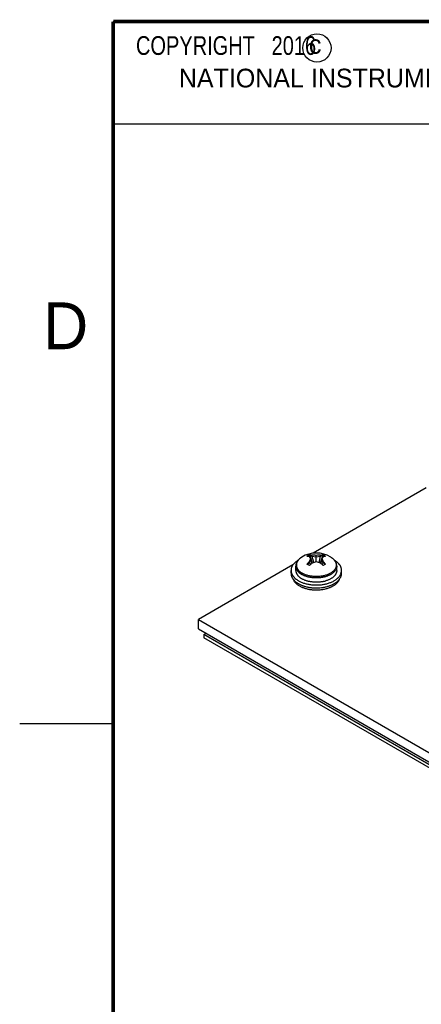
# Model space of a CAD drawing. Header units: inches. Extents: x 0 to 22, y 0 to 17.
# Tile 3 of 16: x 0 to 2.1, y 11.3 to 16.5. Entities that reach past the tile are written whole.
import ezdxf

# ---------------------------------------------------------------- set-up
doc = ezdxf.new("R2010")
doc.units = ezdxf.units.IN
doc.header["$LTSCALE"] = 1.21
doc.header["$MEASUREMENT"] = 0
doc.layers.get('0').update_dxf_attribs({"linetype": 'CONTINUOUS'})
doc.layers.add('02___PRT_ALL_AXES', color=7, linetype='CONTINUOUS')
doc.layers.add('DETAIL', color=7, linetype='CONTINUOUS')
doc.styles.get("Standard").update_dxf_attribs({"font": 'txt', "width": 0.8})
doc.styles.add('TEXTSTYLE_2', font='txt')

msp = doc.modelspace()

# ---------------------------------------------------------------- linework, layer by layer
at = {"color": 2, "linetype": 'CONTINUOUS'}
for p, q in [((0.4999, 16.5), (9.1249, 16.5)), ((0.4999, 16.5), (0.4999, 15.9531)), ((0.4999, 15.9531), (9.1249, 15.9531)), ((0, 12.75), (0.5, 12.75))]:
    msp.add_line(p, q, dxfattribs=at)
at = {"color": 7, "linetype": 'CONTINUOUS'}
for p, q in [((2.1736, 14.0091), (1.5694, 13.6602)), ((1.5362, 13.6439), (1.5364, 13.6441)), ((1.5495, 13.6099), (1.5557, 13.6231)), ((1.55, 13.6516), (1.5629, 13.6442)), ((1.5557, 13.6231), (1.5557, 13.6313)), ((1.5629, 13.6442), (1.5629, 13.6496)), ((1.5629, 13.6442), (1.5859, 13.6406)), ((1.5859, 13.6138), (1.5859, 13.6487)), ((1.5859, 13.6406), (1.6089, 13.6442)), ((1.6089, 13.6442), (1.6218, 13.6516)), ((1.6089, 13.6442), (1.6089, 13.6496)), ((1.6162, 13.6231), (1.6162, 13.6313)), ((1.6162, 13.6231), (1.6223, 13.6099)), ((1.6354, 13.6441), (1.6356, 13.6439)), ((1.6817, 13.6241), (1.6818, 13.624)), ((1.4609, 13.5975), (0.9566, 13.3064)), ((1.4509, 13.553), (1.4509, 13.5685)), ((1.4764, 13.5685), (1.4764, 13.5913)), ((1.5366, 13.6024), (1.5495, 13.6099)), ((1.5495, 13.6099), (1.5495, 13.6153)), ((1.6223, 13.6099), (1.6223, 13.6153)), ((1.6223, 13.6099), (1.6352, 13.6024)), ((1.6954, 13.5685), (1.6954, 13.5913)), ((1.7209, 13.553), (1.7209, 13.5685)), ((0.9566, 13.2558), (0.9566, 13.3064)), ((0.9566, 13.3064), (3.9476, 11.5794)), ((0.9566, 13.2558), (3.9476, 11.5288)), ((0.9849, 13.2255), (0.9849, 13.2092)), ((3.9547, 11.5108), (0.9849, 13.2255)), ((3.9547, 11.4945), (0.9849, 13.2092))]:
    msp.add_line(p, q, dxfattribs=at)
at = {"color": 7, "linetype": 'CONTINUOUS', "const_width": 0.02}
for points in [[(0.5, 16.5), (0.5, 0.5)], [(21.5, 16.5), (0.5, 16.5)]]:
    msp.add_lwpolyline(points, dxfattribs=at)
at = {"color": 2, "linetype": 'CONTINUOUS'}
msp.add_circle((1.5893, 16.359), 0.0754, dxfattribs=at)
at = {"color": 7, "linetype": 'CONTINUOUS'}
for centre, radius, start, end in [((1.5859, 13.5123), 0.1489, 58.6861, 121.3139), ((1.5301, 13.5746), 0.0696, 84.6388, 84.974), ((1.5941, 13.5591), 0.1027, 115.6819, 124.144), ((2.1447, 13.8356), 0.6229, 197.1821, 199.1348), ((1.5469, 13.5801), 0.0715, 87.4652, 87.8163), ((1.8572, 13.7253), 0.3184, 198.7263, 201.8975), ((2.1742, 13.8458), 0.6542, 199.1288, 201.3011), ((1.5681, 13.4872), 0.1625, 83.7082, 91.8236), ((2.2835, 13.7944), 0.7361, 191.7756, 194.496), ((1.6037, 13.4872), 0.1625, 88.1764, 96.2918), ((0.8883, 13.7944), 0.7361, 345.5033, 348.2244), ((0.9976, 13.8458), 0.6542, 338.6984, 340.8712), ((1.3146, 13.7253), 0.3184, 338.1025, 341.2737), ((1.0271, 13.8356), 0.6229, 340.8652, 342.8179), ((1.625, 13.5801), 0.0715, 92.1837, 92.535), ((1.5787, 13.5609), 0.1006, 59.9789, 64.362), ((1.5769, 13.5577), 0.1043, 55.8866, 59.9922), ((1.6417, 13.5747), 0.0695, 95.0258, 95.3616), ((1.6873, 13.4717), 0.1995, 139.0653, 139.2434), ((1.371, 13.3008), 0.3435, 59.9916, 61.2544), ((1.6938, 13.4584), 0.2132, 132.5917, 137.5039), ((1.3469, 13.2592), 0.3915, 58.8219, 59.9789), ((1.7196, 13.6914), 0.1887, 205.6071, 209.0834), ((1.7359, 13.4134), 0.2596, 135.7135, 135.8521), ((1.7072, 13.4506), 0.2132, 132.5917, 137.5039), ((1.6214, 13.4371), 0.1802, 101.3444, 108.9184), ((1.5505, 13.4371), 0.1802, 71.0816, 78.6556), ((1.4646, 13.4506), 0.2132, 42.4961, 47.4083), ((1.4522, 13.6914), 0.1887, 330.9164, 334.3929), ((1.4359, 13.4134), 0.2596, 44.1479, 44.2865), ((1.8102, 13.2841), 0.3627, 118.779, 121.2242), ((1.4781, 13.4584), 0.2132, 42.4961, 47.4083), ((1.4845, 13.4717), 0.1995, 40.7566, 40.9346), ((1.5687, 13.6107), 0.1454, 246.6258, 247.4431), ((1.5747, 13.6542), 0.1778, 250.9033, 252.5098), ((1.5909, 13.6647), 0.1589, 282.671, 285.7534), ((1.6033, 13.6102), 0.1449, 292.5542, 293.3744)]:
    msp.add_arc(centre, radius, start, end, dxfattribs=at)
for points, knots in [([(1.4882, 13.6223), (1.4867, 13.6214), (1.4839, 13.6196), (1.4785, 13.6158), (1.4723, 13.6108), (1.4669, 13.6054), (1.4631, 13.6009), (1.4606, 13.5975), (1.4583, 13.594), (1.4563, 13.5905), (1.4547, 13.5869), (1.4533, 13.5833), (1.4522, 13.5796), (1.4515, 13.5759), (1.451, 13.5722), (1.4509, 13.5697), (1.4509, 13.5685)], [0, 0, 0, 0, 0.074838, 0.147805, 0.288034, 0.420821, 0.484565, 0.546629, 0.607118, 0.666161, 0.723909, 0.780537, 0.836239, 0.89123, 0.945737, 1, 1, 1, 1]), ([(1.5085, 13.6394), (1.5073, 13.6387), (1.505, 13.6372), (1.5004, 13.634), (1.4962, 13.6306), (1.4924, 13.6269), (1.4897, 13.6241), (1.4873, 13.6211), (1.4851, 13.6181), (1.4831, 13.615), (1.4814, 13.6118), (1.4799, 13.6085), (1.4786, 13.6052), (1.4776, 13.6018), (1.4769, 13.5983), (1.4765, 13.5948), (1.4764, 13.5925), (1.4764, 13.5913)], [0, 0, 0, 0, 0.070475, 0.139628, 0.27388, 0.339108, 0.40315, 0.466085, 0.528004, 0.589004, 0.649199, 0.708705, 0.767644, 0.826134, 0.884263, 0.942156, 1, 1, 1, 1]), ([(1.5085, 13.6394), (1.5062, 13.638), (1.5029, 13.6358), (1.4988, 13.6326), (1.495, 13.6293), (1.4916, 13.6259), (1.4886, 13.6223), (1.4866, 13.6195), (1.4848, 13.6167), (1.4833, 13.6139), (1.482, 13.611), (1.4809, 13.6081), (1.4801, 13.6052), (1.4796, 13.6022), (1.4793, 13.5992), (1.4792, 13.5962), (1.4794, 13.5933), (1.4798, 13.5903), (1.4805, 13.5873), (1.4815, 13.5844), (1.4827, 13.5815), (1.4841, 13.5786), (1.4857, 13.5758), (1.4876, 13.5731), (1.4897, 13.5703), (1.4929, 13.5668), (1.4965, 13.5634), (1.5004, 13.5602), (1.5036, 13.5578), (1.5069, 13.5556), (1.5093, 13.5542), (1.5105, 13.5535)], [0, 0, 0, 0, 0.073543, 0.108896, 0.143296, 0.20927, 0.240924, 0.271736, 0.301761, 0.331067, 0.359735, 0.387855, 0.415529, 0.44287, 0.469996, 0.49703, 0.524098, 0.551325, 0.578832, 0.606734, 0.635138, 0.66414, 0.693826, 0.724269, 0.75553, 0.787659, 0.854635, 0.889548, 0.925417, 0.962241, 1, 1, 1, 1]), ([(1.6818, 13.624), (1.6832, 13.6224), (1.6856, 13.6191), (1.6881, 13.6148), (1.6897, 13.6113), (1.6907, 13.6086), (1.6915, 13.606), (1.6921, 13.6033), (1.6924, 13.6006), (1.6926, 13.5979), (1.6926, 13.5952), (1.6923, 13.5925), (1.6919, 13.5898), (1.6912, 13.5871), (1.6904, 13.5844), (1.6893, 13.5818), (1.688, 13.5792), (1.6861, 13.5757), (1.6831, 13.5715), (1.6788, 13.5667), (1.6739, 13.5621), (1.6682, 13.5578), (1.662, 13.5537), (1.6551, 13.5501), (1.6477, 13.5468), (1.6399, 13.5438), (1.6316, 13.5413), (1.623, 13.5392), (1.6141, 13.5376), (1.605, 13.5364), (1.5957, 13.5356), (1.5864, 13.5354), (1.5771, 13.5356), (1.5678, 13.5363), (1.5586, 13.5374), (1.5497, 13.539), (1.5411, 13.5411), (1.5328, 13.5435), (1.5249, 13.5464), (1.5174, 13.5497), (1.5127, 13.5522), (1.5105, 13.5535)], [0, 0, 0, 0, 0.025561, 0.049961, 0.061794, 0.073419, 0.084869, 0.096182, 0.107397, 0.118557, 0.129704, 0.14088, 0.152128, 0.163489, 0.175002, 0.186702, 0.198624, 0.210796, 0.235981, 0.262433, 0.290258, 0.319505, 0.350178, 0.382238, 0.415612, 0.450197, 0.485864, 0.522465, 0.559833, 0.597792, 0.636153, 0.674721, 0.7133, 0.751691, 0.789699, 0.827137, 0.863825, 0.899595, 0.934297, 0.967801, 1, 1, 1, 1]), ([(1.5495, 13.6419), (1.5473, 13.6424), (1.5431, 13.6432), (1.5387, 13.6437), (1.5366, 13.6439)], [0, 0, 0, 0, 0.50921, 1, 1, 1, 1]), ([(1.5557, 13.6313), (1.5552, 13.6323), (1.5541, 13.6342), (1.5526, 13.637), (1.5511, 13.6395), (1.55, 13.6411), (1.5495, 13.6419)], [0, 0, 0, 0, 0.273549, 0.531508, 0.773692, 1, 1, 1, 1]), ([(1.5495, 13.6153), (1.55, 13.6168), (1.551, 13.6195), (1.5525, 13.6236), (1.5541, 13.6275), (1.5551, 13.63), (1.5557, 13.6313)], [0, 0, 0, 0, 0.264402, 0.519439, 0.76475, 1, 1, 1, 1]), ([(1.55, 13.6516), (1.5522, 13.6515), (1.5565, 13.651), (1.5608, 13.6501), (1.5629, 13.6496)], [0, 0, 0, 0, 0.49079, 1, 1, 1, 1]), ([(1.6089, 13.6496), (1.6111, 13.6501), (1.6153, 13.651), (1.6197, 13.6515), (1.6218, 13.6516)], [0, 0, 0, 0, 0.509209, 1, 1, 1, 1]), ([(1.6223, 13.6419), (1.6218, 13.6411), (1.6208, 13.6395), (1.6192, 13.637), (1.6177, 13.6342), (1.6167, 13.6323), (1.6162, 13.6313)], [0, 0, 0, 0, 0.22631, 0.468494, 0.726452, 1, 1, 1, 1]), ([(1.6162, 13.6313), (1.6167, 13.63), (1.6178, 13.6275), (1.6193, 13.6236), (1.6208, 13.6195), (1.6218, 13.6168), (1.6223, 13.6153)], [0, 0, 0, 0, 0.235251, 0.480563, 0.7356, 1, 1, 1, 1]), ([(1.6352, 13.6439), (1.6331, 13.6437), (1.6288, 13.6432), (1.6245, 13.6424), (1.6223, 13.6419)], [0, 0, 0, 0, 0.490791, 1, 1, 1, 1]), ([(1.682, 13.6241), (1.6807, 13.6256), (1.678, 13.6284), (1.6735, 13.6323), (1.6686, 13.6361), (1.6651, 13.6383), (1.6633, 13.6394)], [0, 0, 0, 0, 0.239378, 0.485557, 0.739071, 1, 1, 1, 1]), ([(1.6633, 13.6394), (1.6651, 13.6383), (1.6686, 13.636), (1.6735, 13.6323), (1.6779, 13.6283), (1.6805, 13.6255), (1.6817, 13.6241)], [0, 0, 0, 0, 0.26614, 0.52145, 0.765977, 1, 1, 1, 1]), ([(1.6954, 13.5913), (1.6954, 13.5928), (1.6953, 13.595), (1.6949, 13.5979), (1.6944, 13.6008), (1.6937, 13.6037), (1.6927, 13.6065), (1.6917, 13.6093), (1.6901, 13.6127), (1.6877, 13.6167), (1.6851, 13.6205), (1.6831, 13.6229), (1.682, 13.6241)], [0, 0, 0, 0, 0.121114, 0.181746, 0.242524, 0.364696, 0.426202, 0.488026, 0.612816, 0.739493, 0.868443, 1, 1, 1, 1]), ([(1.7209, 13.5685), (1.7209, 13.5697), (1.7208, 13.5722), (1.7203, 13.5759), (1.7196, 13.5796), (1.7185, 13.5833), (1.7171, 13.5869), (1.7155, 13.5905), (1.7135, 13.594), (1.7113, 13.5975), (1.7087, 13.6009), (1.7049, 13.6054), (1.6995, 13.6108), (1.6933, 13.6158), (1.6879, 13.6196), (1.6851, 13.6214), (1.6836, 13.6223)], [0, 0, 0, 0, 0.054262, 0.108767, 0.163757, 0.219458, 0.276084, 0.333831, 0.392872, 0.45336, 0.515425, 0.579167, 0.711941, 0.852186, 0.92517, 1, 1, 1, 1]), ([(1.4509, 13.5685), (1.4509, 13.5672), (1.451, 13.5646), (1.4515, 13.5608), (1.4523, 13.557), (1.4535, 13.5532), (1.4549, 13.5495), (1.4567, 13.5458), (1.4588, 13.5422), (1.4612, 13.5386), (1.4639, 13.5351), (1.4668, 13.5317), (1.4701, 13.5283), (1.4749, 13.524), (1.4802, 13.5199), (1.4859, 13.5161), (1.4889, 13.5143), (1.4905, 13.5134)], [0, 0, 0, 0, 0.0539, 0.108059, 0.162728, 0.218147, 0.274541, 0.332113, 0.391042, 0.451486, 0.513573, 0.577404, 0.64306, 0.710603, 0.851454, 0.924796, 1, 1, 1, 1]), ([(1.4764, 13.5913), (1.4764, 13.5903), (1.4765, 13.5882), (1.4769, 13.5851), (1.4776, 13.582), (1.4785, 13.579), (1.4797, 13.5759), (1.4811, 13.573), (1.4828, 13.57), (1.4847, 13.5671), (1.4869, 13.5643), (1.4902, 13.5605), (1.4939, 13.557), (1.498, 13.5536), (1.5013, 13.5512), (1.5048, 13.5488), (1.5072, 13.5474), (1.5085, 13.5466)], [0, 0, 0, 0, 0.053901, 0.10806, 0.162729, 0.218149, 0.274543, 0.332115, 0.391045, 0.451488, 0.513574, 0.577408, 0.710566, 0.780031, 0.851431, 0.924768, 1, 1, 1, 1]), ([(1.4764, 13.5685), (1.4764, 13.5674), (1.4765, 13.5654), (1.4769, 13.5623), (1.4776, 13.5592), (1.4785, 13.5561), (1.4797, 13.5531), (1.4811, 13.5501), (1.4828, 13.5471), (1.4847, 13.5442), (1.4869, 13.5414), (1.4902, 13.5377), (1.4939, 13.5341), (1.498, 13.5308), (1.5013, 13.5283), (1.5048, 13.526), (1.5072, 13.5245), (1.5085, 13.5238)], [0, 0, 0, 0, 0.053901, 0.10806, 0.162729, 0.218149, 0.274543, 0.332115, 0.391045, 0.451488, 0.513574, 0.577408, 0.710566, 0.780031, 0.851431, 0.924768, 1, 1, 1, 1]), ([(1.4905, 13.5134), (1.4928, 13.512), (1.4978, 13.5093), (1.5055, 13.5058), (1.5137, 13.5025), (1.5223, 13.4996), (1.5312, 13.4971), (1.5405, 13.495), (1.5499, 13.4933), (1.5596, 13.492), (1.5694, 13.4911), (1.5793, 13.4906), (1.5892, 13.4905), (1.5991, 13.4908), (1.609, 13.4916), (1.6187, 13.4928), (1.6282, 13.4944), (1.6375, 13.4964), (1.6466, 13.4988), (1.6553, 13.5015), (1.6636, 13.5046), (1.6715, 13.5081), (1.679, 13.5119), (1.6859, 13.516), (1.6923, 13.5204), (1.6981, 13.525), (1.7034, 13.5299), (1.708, 13.535), (1.7119, 13.5403), (1.7152, 13.5457), (1.7173, 13.5504), (1.7187, 13.5542), (1.7195, 13.557), (1.7201, 13.5599), (1.7206, 13.5627), (1.7209, 13.5656), (1.7209, 13.5675), (1.7209, 13.5685)], [0, 0, 0, 0, 0.030656, 0.062386, 0.0951, 0.128719, 0.163155, 0.198302, 0.234046, 0.270266, 0.306838, 0.343629, 0.38051, 0.417347, 0.454006, 0.490357, 0.526274, 0.561632, 0.596318, 0.630222, 0.663247, 0.695307, 0.72633, 0.756259, 0.785059, 0.812711, 0.839227, 0.86464, 0.889018, 0.912458, 0.935095, 0.946166, 0.957102, 0.967926, 0.978665, 0.989347, 1, 1, 1, 1]), ([(1.6954, 13.5685), (1.6954, 13.5677), (1.6954, 13.5663), (1.6952, 13.5641), (1.6948, 13.5619), (1.6942, 13.5589), (1.6931, 13.5553), (1.6912, 13.551), (1.6889, 13.5468), (1.686, 13.5427), (1.6826, 13.5387), (1.6788, 13.5349), (1.6745, 13.5312), (1.6698, 13.5278), (1.6647, 13.5245), (1.6592, 13.5214), (1.6534, 13.5186), (1.6472, 13.516), (1.6407, 13.5137), (1.6363, 13.5123), (1.634, 13.5117)], [0, 0, 0, 0, 0.024669, 0.049397, 0.074245, 0.099269, 0.150046, 0.202163, 0.255974, 0.311771, 0.36978, 0.430161, 0.493013, 0.558378, 0.626249, 0.69657, 0.769249, 0.844157, 0.921136, 1, 1, 1, 1]), ([(1.6954, 13.5913), (1.6954, 13.5907), (1.6954, 13.5893), (1.6951, 13.5866), (1.6946, 13.5832), (1.6934, 13.5791), (1.6918, 13.5751), (1.6898, 13.5712), (1.6873, 13.5674), (1.6844, 13.5636), (1.6811, 13.56), (1.6774, 13.5565), (1.6733, 13.5532), (1.6689, 13.55), (1.6641, 13.547), (1.659, 13.5442), (1.6536, 13.5416), (1.6479, 13.5392), (1.644, 13.5377), (1.642, 13.537)], [0, 0, 0, 0, 0.02519, 0.050432, 0.10126, 0.152905, 0.205734, 0.260071, 0.316192, 0.374318, 0.434616, 0.497203, 0.562145, 0.629466, 0.699149, 0.771142, 0.845361, 0.921693, 1, 1, 1, 1]), ([(1.4509, 13.553), (1.4509, 13.5517), (1.451, 13.5491), (1.4515, 13.5453), (1.4523, 13.5415), (1.4535, 13.5377), (1.4549, 13.534), (1.4567, 13.5303), (1.4588, 13.5267), (1.4612, 13.5231), (1.4639, 13.5196), (1.4668, 13.5162), (1.4701, 13.5128), (1.4749, 13.5085), (1.4802, 13.5044), (1.4859, 13.5006), (1.4889, 13.4987), (1.4905, 13.4979)], [0, 0, 0, 0, 0.0539, 0.108059, 0.162728, 0.218147, 0.274541, 0.332113, 0.391042, 0.451486, 0.513573, 0.577404, 0.64306, 0.710603, 0.851454, 0.924796, 1, 1, 1, 1]), ([(1.4975, 13.484), (1.4954, 13.4852), (1.4914, 13.4877), (1.4856, 13.4918), (1.4805, 13.4961), (1.4758, 13.5007), (1.4718, 13.5054), (1.4684, 13.5103), (1.4656, 13.5153), (1.4641, 13.5187), (1.4635, 13.5205)], [0, 0, 0, 0, 0.143208, 0.281039, 0.41334, 0.540207, 0.661874, 0.778698, 0.891182, 1, 1, 1, 1]), ([(1.5299, 13.537), (1.5279, 13.5377), (1.5242, 13.5391), (1.5187, 13.5414), (1.5135, 13.5439), (1.5101, 13.5457), (1.5085, 13.5466)], [0, 0, 0, 0, 0.259814, 0.51335, 0.760208, 1, 1, 1, 1]), ([(1.6257, 13.5096), (1.6232, 13.509), (1.6182, 13.508), (1.6106, 13.5068), (1.6028, 13.506), (1.5949, 13.5054), (1.587, 13.5052), (1.5791, 13.5053), (1.5713, 13.5058), (1.5635, 13.5065), (1.5558, 13.5076), (1.5483, 13.5091), (1.5409, 13.5108), (1.5338, 13.5128), (1.527, 13.5151), (1.5205, 13.5177), (1.5143, 13.5206), (1.5104, 13.5227), (1.5085, 13.5238)], [0, 0, 0, 0, 0.063249, 0.127419, 0.192295, 0.257659, 0.323283, 0.38894, 0.454401, 0.51944, 0.583833, 0.647366, 0.709834, 0.771042, 0.830813, 0.888984, 0.945419, 1, 1, 1, 1]), ([(1.5212, 13.4846), (1.5238, 13.4837), (1.529, 13.4822), (1.5371, 13.4802), (1.5453, 13.4786), (1.5537, 13.4772), (1.5623, 13.4762), (1.5738, 13.4752), (1.5883, 13.4748), (1.6057, 13.4756), (1.6199, 13.4774), (1.6311, 13.4795), (1.6392, 13.4813), (1.6471, 13.4834), (1.6548, 13.4859), (1.6621, 13.4886), (1.6692, 13.4915), (1.6759, 13.4948), (1.6822, 13.4983), (1.6881, 13.502), (1.6936, 13.5059), (1.6986, 13.51), (1.7032, 13.5143), (1.7073, 13.5188), (1.7109, 13.5234), (1.714, 13.5281), (1.7165, 13.5329), (1.7185, 13.5379), (1.7199, 13.5429), (1.7207, 13.5479), (1.7209, 13.5513), (1.7209, 13.553)], [0, 0, 0, 0, 0.034431, 0.069512, 0.105158, 0.141276, 0.177771, 0.214544, 0.288508, 0.362358, 0.435276, 0.471145, 0.50649, 0.541223, 0.575261, 0.608528, 0.640957, 0.672488, 0.703075, 0.732679, 0.761279, 0.788866, 0.815452, 0.841064, 0.865752, 0.889585, 0.91266, 0.935091, 0.957018, 0.978598, 1, 1, 1, 1]), ([(1.642, 13.537), (1.6398, 13.5363), (1.6355, 13.5349), (1.6288, 13.5331), (1.622, 13.5316), (1.615, 13.5303), (1.6078, 13.5294), (1.6006, 13.5286), (1.5933, 13.5282), (1.5859, 13.5281), (1.5786, 13.5282), (1.5713, 13.5286), (1.564, 13.5294), (1.5569, 13.5303), (1.5498, 13.5316), (1.543, 13.5331), (1.5363, 13.5349), (1.532, 13.5363), (1.5299, 13.537)], [0, 0, 0, 0, 0.05928, 0.119815, 0.181449, 0.244017, 0.307341, 0.371239, 0.435523, 0.5, 0.564477, 0.628761, 0.692659, 0.755983, 0.818551, 0.880185, 0.94072, 1, 1, 1, 1]), ([(1.7084, 13.5205), (1.708, 13.5194), (1.7071, 13.5173), (1.7056, 13.5141), (1.7038, 13.511), (1.7018, 13.5079), (1.6996, 13.5049), (1.6962, 13.5009), (1.6925, 13.4972), (1.6883, 13.4936), (1.685, 13.4909), (1.6814, 13.4884), (1.6763, 13.4851), (1.6695, 13.4812), (1.6638, 13.4785), (1.6608, 13.4772)], [0, 0, 0, 0, 0.051983, 0.104975, 0.159118, 0.214535, 0.271332, 0.329593, 0.450728, 0.513729, 0.57837, 0.644656, 0.712578, 0.853211, 1, 1, 1, 1]), ([(1.4905, 13.4979), (1.4924, 13.4967), (1.4965, 13.4945), (1.5029, 13.4915), (1.5096, 13.4886), (1.5141, 13.4869), (1.5165, 13.4861)], [0, 0, 0, 0, 0.23982, 0.486745, 0.740288, 1, 1, 1, 1]), ([(1.511, 13.4772), (1.5087, 13.4782), (1.5041, 13.4804), (1.4997, 13.4827), (1.4975, 13.484)], [0, 0, 0, 0, 0.508369, 1, 1, 1, 1]), ([(1.6589, 13.4764), (1.6562, 13.4753), (1.6507, 13.4732), (1.6422, 13.4705), (1.6334, 13.4682), (1.6242, 13.4662), (1.6149, 13.4647), (1.6053, 13.4636), (1.5956, 13.463), (1.5859, 13.4628), (1.5762, 13.463), (1.5665, 13.4636), (1.557, 13.4647), (1.5476, 13.4662), (1.5385, 13.4682), (1.5296, 13.4705), (1.5211, 13.4732), (1.5156, 13.4753), (1.5129, 13.4764)], [0, 0, 0, 0, 0.058202, 0.118061, 0.179386, 0.241964, 0.305562, 0.369938, 0.434838, 0.500001, 0.565164, 0.630064, 0.69444, 0.758039, 0.820616, 0.881942, 0.941798, 1, 1, 1, 1])]:
    msp.add_open_spline(points, degree=3, knots=knots, dxfattribs=at)
at = {"layer": '02___PRT_ALL_AXES', "color": 7, "linetype": 'CONTINUOUS'}
msp.add_line((0.9849, 13.2255), (0.9969, 13.2325), dxfattribs=at)

# ---------------------------------------------------------------- texts
at = {"color": 2, "linetype": 'CONTINUOUS', "attachment_point": 1, "line_spacing_factor": 0.9, "style": 'TEXTSTYLE_2'}
for s, insert, char_height, width in [('c', (1.5463, 16.428), 0.1, 0.1), ('NATIONAL INSTRUMENTS CORPORATION AND ITS LICENSORS.  ALL RIGHTS RESERVED.', (0.851, 16.2482), 0.1, 7.3), ('D', (0.125, 15), 0.25, 0.25)]:
    msp.add_mtext(s, dxfattribs=dict(at, insert=insert, char_height=char_height, width=width))
at = {"layer": 'DETAIL', "color": 2, "linetype": 'CONTINUOUS', "insert": (0.5624, 16.4219), "char_height": 0.1, "width": 1.44, "attachment_point": 1, "line_spacing_factor": 0.9}
msp.add_mtext('  COPYRIGHT   2016', dxfattribs=at)

doc.saveas('drawing.dxf')
